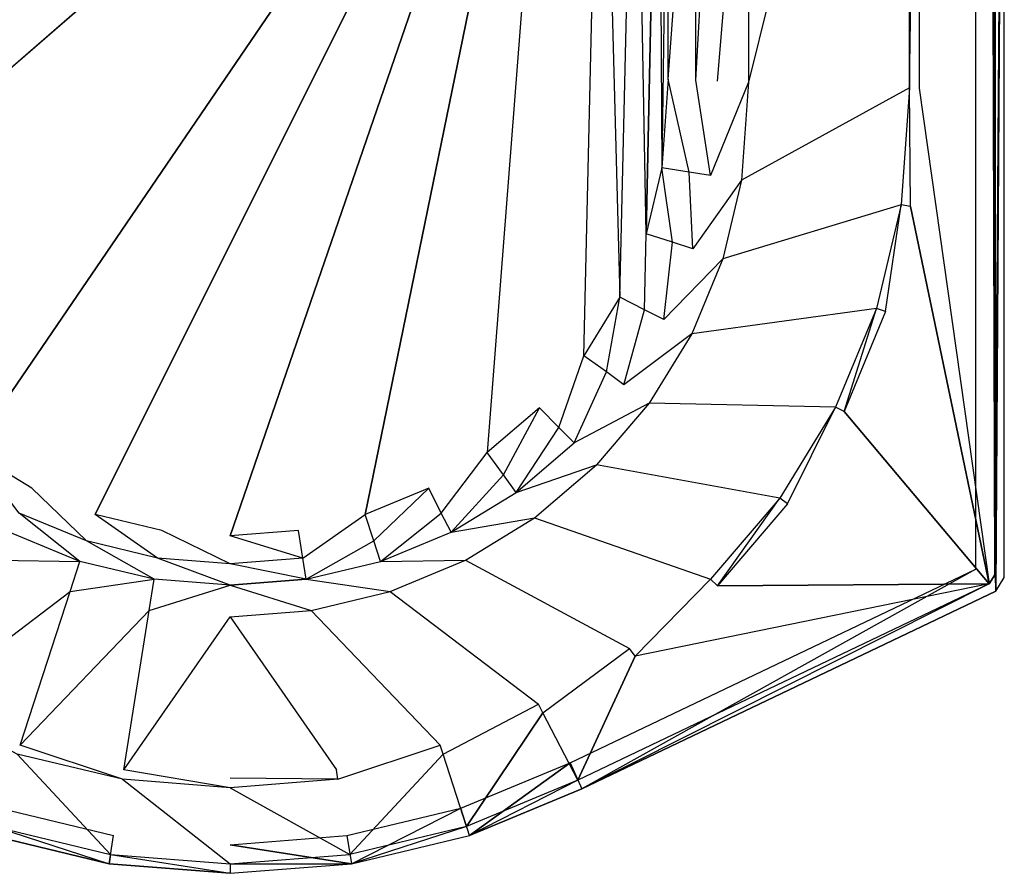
# Model space of a CAD drawing. Extents: x -1.7 to 0, y -0.9 to 0.
# Tile 4 of 5: x -0.52 to 0, y -0.9 to -0.45. Entities that reach past the tile are written whole.
import ezdxf

# ---------------------------------------------------------------- set-up
doc = ezdxf.new("R2010")
doc.units = 0
for name, color, linetype in [('L0_W_BA170SUB3LIV_4___REPLACEMT', 7, 'CONTINUOUS'), ('L1_W_BA170SUB3LIV_3___REPLACEMT', 7, 'CONTINUOUS'), ('L2_W_BA170SUB3LIV_2___REPLACEMT', 7, 'CONTINUOUS'), ('L3_W_BA170SUB3LIV_1___REPLACEMT', 7, 'CONTINUOUS')]:
    doc.layers.add(name, color=color, linetype=linetype)

msp = doc.modelspace()

# ---------------------------------------------------------------- linework, layer by layer
at = {"layer": 'L0_W_BA170SUB3LIV_4___REPLACEMT', "color": 8}
for points, invisible_edges in [([(-0.004995, -0.743555, 0.45), (0, -0.005, 0.445049), (-0.004995, -0.007071, 0.45), (-0.004995, -0.743555, 0.45)], 13), ([(0, -0.005, 0.445049), (-0.004995, -0.743555, 0.45), (0, -0.745, 0.445049), (0, -0.005, 0.445049)], 14), ([(0, -0.005, 0.415343), (0, -0.745, 0.445049), (0, -0.745, 0.415343), (0, -0.005, 0.415343)], 13), ([(0, -0.745, 0.445049), (0, -0.005, 0.415343), (0, -0.005, 0.445049), (0, -0.745, 0.445049)], 14), ([(-0.004507, -0.752155, 0.445049), (-0.004995, -0.743555, 0.45), (-0.007962, -0.748265, 0.45), (-0.004507, -0.752155, 0.445049)], 13), ([(-0.004995, -0.743555, 0.45), (-0.004507, -0.752155, 0.445049), (0, -0.745, 0.445049), (-0.004995, -0.743555, 0.45)], 14), ([(0, -0.745, 0.415343), (-0.004507, -0.752155, 0.445049), (-0.004507, -0.752155, 0.415343), (0, -0.745, 0.415343)], 13), ([(-0.004507, -0.752155, 0.445049), (0, -0.745, 0.415343), (0, -0.745, 0.445049), (-0.004507, -0.752155, 0.445049)], 14), ([(-0.222888, -0.856546, 0.445049), (-0.007962, -0.748265, 0.45), (-0.224921, -0.851977, 0.45), (-0.222888, -0.856546, 0.445049)], 13), ([(-0.007962, -0.748265, 0.45), (-0.222888, -0.856546, 0.445049), (-0.004507, -0.752155, 0.445049), (-0.007962, -0.748265, 0.45)], 14), ([(-0.004507, -0.752155, 0.445049), (-0.222888, -0.856546, 0.415343), (-0.004507, -0.752155, 0.415343), (-0.004507, -0.752155, 0.445049)], 13), ([(-0.222888, -0.856546, 0.415343), (-0.004507, -0.752155, 0.445049), (-0.222888, -0.856546, 0.445049), (-0.222888, -0.856546, 0.415343)], 14), ([(-0.282109, -0.881102, 0.445049), (-0.224921, -0.851977, 0.45), (-0.283657, -0.876332, 0.45), (-0.282109, -0.881102, 0.445049)], 13), ([(-0.224921, -0.851977, 0.45), (-0.282109, -0.881102, 0.445049), (-0.222888, -0.856546, 0.445049), (-0.224921, -0.851977, 0.45)], 14), ([(-0.222888, -0.856546, 0.445049), (-0.282109, -0.881102, 0.415343), (-0.222888, -0.856546, 0.415343), (-0.222888, -0.856546, 0.445049)], 13), ([(-0.282109, -0.881102, 0.415343), (-0.222888, -0.856546, 0.445049), (-0.282109, -0.881102, 0.445049), (-0.282109, -0.881102, 0.415343)], 14), ([(-0.472243, -0.896081, 0.445049), (-0.533024, -0.876332, 0.45), (-0.534572, -0.881102, 0.445049), (-0.472243, -0.896081, 0.445049)], 13), ([(-0.533024, -0.876332, 0.45), (-0.472243, -0.896081, 0.445049), (-0.47146, -0.891127, 0.45), (-0.533024, -0.876332, 0.45)], 14), ([(-0.344438, -0.896081, 0.445049), (-0.283657, -0.876332, 0.45), (-0.345222, -0.891127, 0.45), (-0.344438, -0.896081, 0.445049)], 13), ([(-0.283657, -0.876332, 0.45), (-0.344438, -0.896081, 0.445049), (-0.282109, -0.881102, 0.445049), (-0.283657, -0.876332, 0.45)], 14), ([(-0.472243, -0.896081, 0.415343), (-0.534572, -0.881102, 0.445049), (-0.534572, -0.881102, 0.415343), (-0.472243, -0.896081, 0.415343)], 13), ([(-0.534572, -0.881102, 0.445049), (-0.472243, -0.896081, 0.415343), (-0.472243, -0.896081, 0.445049), (-0.534572, -0.881102, 0.445049)], 14), ([(-0.282109, -0.881102, 0.445049), (-0.344438, -0.896081, 0.415343), (-0.282109, -0.881102, 0.415343), (-0.282109, -0.881102, 0.445049)], 13), ([(-0.344438, -0.896081, 0.415343), (-0.282109, -0.881102, 0.445049), (-0.344438, -0.896081, 0.445049), (-0.344438, -0.896081, 0.415343)], 14), ([(-0.408341, -0.901116, 0.445049), (-0.47146, -0.891127, 0.45), (-0.472243, -0.896081, 0.445049), (-0.408341, -0.901116, 0.445049)], 13), ([(-0.47146, -0.891127, 0.45), (-0.408341, -0.901116, 0.445049), (-0.408341, -0.8961, 0.45), (-0.47146, -0.891127, 0.45)], 14), ([(-0.408341, -0.8961, 0.45), (-0.344438, -0.896081, 0.445049), (-0.345222, -0.891127, 0.45), (-0.408341, -0.8961, 0.45)], 14), ([(-0.408341, -0.901116, 0.415343), (-0.472243, -0.896081, 0.445049), (-0.472243, -0.896081, 0.415343), (-0.408341, -0.901116, 0.415343)], 13), ([(-0.472243, -0.896081, 0.445049), (-0.408341, -0.901116, 0.415343), (-0.408341, -0.901116, 0.445049), (-0.472243, -0.896081, 0.445049)], 14), ([(-0.344438, -0.896081, 0.445049), (-0.408341, -0.8961, 0.45), (-0.408341, -0.901116, 0.445049), (-0.344438, -0.896081, 0.445049)], 13), ([(-0.344438, -0.896081, 0.445049), (-0.408341, -0.901116, 0.415343), (-0.344438, -0.896081, 0.415343), (-0.344438, -0.896081, 0.445049)], 13), ([(-0.408341, -0.901116, 0.415343), (-0.344438, -0.896081, 0.445049), (-0.408341, -0.901116, 0.445049), (-0.408341, -0.901116, 0.415343)], 14)]:
    msp.add_3dface(points, dxfattribs=dict(at, invisible_edges=invisible_edges))
at = {"layer": 'L1_W_BA170SUB3LIV_3___REPLACEMT', "color": 8}
for points, invisible_edges in [([(-0.014984, -0.015, 0.415343), (-0.004995, 0, 0.415343), (-0.014984, -0.74054, 0.415343), (-0.014984, -0.015, 0.415343)], 10), ([(-0.004507, -0.752155, 0.415343), (-0.014984, -0.74054, 0.415343), (-0.004995, 0, 0.415343), (-0.004507, -0.752155, 0.415343)], 15), ([(-0.004507, -0.752155, 0.415343), (-0.004995, 0, 0.415343), (0, -0.005, 0.415343), (-0.004507, -0.752155, 0.415343)], 10), ([(-0.004507, -0.752155, 0.415343), (0, -0.005, 0.415343), (0, -0.745, 0.415343), (-0.004507, -0.752155, 0.415343)], 15), ([(-0.222888, -0.856546, 0.415343), (-0.228988, -0.842839, 0.415343), (-0.014984, -0.74054, 0.415343), (-0.222888, -0.856546, 0.415343)], 9), ([(-0.222888, -0.856546, 0.415343), (-0.014984, -0.74054, 0.415343), (-0.004507, -0.752155, 0.415343), (-0.222888, -0.856546, 0.415343)], 11), ([(-0.282109, -0.881102, 0.415343), (-0.286753, -0.866792, 0.415343), (-0.228988, -0.842839, 0.415343), (-0.282109, -0.881102, 0.415343)], 8), ([(-0.282109, -0.881102, 0.415343), (-0.228988, -0.842839, 0.415343), (-0.222888, -0.856546, 0.415343), (-0.282109, -0.881102, 0.415343)], 8), ([(-0.534572, -0.881102, 0.415343), (-0.529928, -0.866792, 0.415343), (-0.472243, -0.896081, 0.415343), (-0.534572, -0.881102, 0.415343)], 10), ([(-0.472243, -0.896081, 0.415343), (-0.529928, -0.866792, 0.415343), (-0.469892, -0.88122, 0.415343), (-0.472243, -0.896081, 0.415343)], 13), ([(-0.344438, -0.896081, 0.415343), (-0.346789, -0.88122, 0.415343), (-0.286753, -0.866792, 0.415343), (-0.344438, -0.896081, 0.415343)], 13), ([(-0.344438, -0.896081, 0.415343), (-0.286753, -0.866792, 0.415343), (-0.282109, -0.881102, 0.415343), (-0.344438, -0.896081, 0.415343)], 14), ([(-0.472243, -0.896081, 0.415343), (-0.469892, -0.88122, 0.415343), (-0.408341, -0.901116, 0.415343), (-0.472243, -0.896081, 0.415343)], 10), ([(-0.408341, -0.901116, 0.415343), (-0.469892, -0.88122, 0.415343), (-0.408341, -0.886069, 0.415343), (-0.408341, -0.901116, 0.415343)], 15), ([(-0.344438, -0.896081, 0.415343), (-0.408341, -0.886069, 0.415343), (-0.346789, -0.88122, 0.415343), (-0.344438, -0.896081, 0.415343)], 8), ([(-0.408341, -0.901116, 0.415343), (-0.408341, -0.886069, 0.415343), (-0.344438, -0.896081, 0.415343), (-0.408341, -0.901116, 0.415343)], 13)]:
    msp.add_3dface(points, dxfattribs=dict(at, invisible_edges=invisible_edges))
at = {"layer": 'L2_W_BA170SUB3LIV_2___REPLACEMT', "color": 8}
for points, invisible_edges in [([(-0.007064, -0.005, 0.45), (-0.044953, -0.138065, 0.45), (-0.044953, -0.486778, 0.45), (-0.007064, -0.005, 0.45)], 12), ([(-0.007064, -0.005, 0.45), (-0.044953, -0.486778, 0.45), (-0.007962, -0.748265, 0.45), (-0.007064, -0.005, 0.45)], 13), ([(-0.007064, -0.005, 0.45), (-0.007962, -0.748265, 0.45), (-0.004995, -0.743555, 0.45), (-0.007064, -0.005, 0.45)], 9), ([(-0.007064, -0.005, 0.45), (-0.004995, -0.743555, 0.45), (-0.004995, -0.007071, 0.45), (-0.007064, -0.005, 0.45)], 12), ([(-0.049407, -0.549084, 0.45), (-0.007962, -0.748265, 0.45), (-0.044953, -0.486778, 0.45), (-0.049407, -0.549084, 0.45)], 14), ([(-0.062724, -0.604608, 0.45), (-0.007962, -0.748265, 0.45), (-0.049407, -0.549084, 0.45), (-0.062724, -0.604608, 0.45)], 13), ([(-0.084546, -0.657347, 0.45), (-0.007962, -0.748265, 0.45), (-0.062724, -0.604608, 0.45), (-0.084546, -0.657347, 0.45)], 10), ([(-0.114341, -0.70602, 0.45), (-0.007962, -0.748265, 0.45), (-0.084546, -0.657347, 0.45), (-0.114341, -0.70602, 0.45)], 13), ([(-0.151376, -0.749427, 0.45), (-0.007962, -0.748265, 0.45), (-0.114341, -0.70602, 0.45), (-0.151376, -0.749427, 0.45)], 10), ([(-0.194738, -0.7865, 0.45), (-0.224921, -0.851977, 0.45), (-0.007962, -0.748265, 0.45), (-0.194738, -0.7865, 0.45)], 10), ([(-0.194738, -0.7865, 0.45), (-0.007962, -0.748265, 0.45), (-0.151376, -0.749427, 0.45), (-0.194738, -0.7865, 0.45)], 13), ([(-0.243359, -0.816326, 0.45), (-0.224921, -0.851977, 0.45), (-0.194738, -0.7865, 0.45), (-0.243359, -0.816326, 0.45)], 13), ([(-0.296043, -0.838172, 0.45), (-0.283657, -0.876332, 0.45), (-0.243359, -0.816326, 0.45), (-0.296043, -0.838172, 0.45)], 13), ([(-0.243359, -0.816326, 0.45), (-0.283657, -0.876332, 0.45), (-0.224921, -0.851977, 0.45), (-0.243359, -0.816326, 0.45)], 10), ([(-0.520638, -0.838172, 0.45), (-0.533024, -0.876332, 0.45), (-0.47146, -0.891127, 0.45), (-0.520638, -0.838172, 0.45)], 13), ([(-0.520638, -0.838172, 0.45), (-0.47146, -0.891127, 0.45), (-0.465189, -0.851498, 0.45), (-0.520638, -0.838172, 0.45)], 10), ([(-0.351492, -0.851498, 0.45), (-0.345222, -0.891127, 0.45), (-0.296043, -0.838172, 0.45), (-0.351492, -0.851498, 0.45)], 13), ([(-0.296043, -0.838172, 0.45), (-0.345222, -0.891127, 0.45), (-0.283657, -0.876332, 0.45), (-0.296043, -0.838172, 0.45)], 10), ([(-0.465189, -0.851498, 0.45), (-0.47146, -0.891127, 0.45), (-0.408341, -0.8961, 0.45), (-0.465189, -0.851498, 0.45)], 13), ([(-0.465189, -0.851498, 0.45), (-0.408341, -0.8961, 0.45), (-0.408341, -0.855977, 0.45), (-0.465189, -0.851498, 0.45)], 10), ([(-0.408341, -0.855977, 0.45), (-0.345222, -0.891127, 0.45), (-0.351492, -0.851498, 0.45), (-0.408341, -0.855977, 0.45)], 10), ([(-0.408341, -0.855977, 0.45), (-0.408341, -0.8961, 0.45), (-0.345222, -0.891127, 0.45), (-0.408341, -0.855977, 0.45)], 13)]:
    msp.add_3dface(points, dxfattribs=dict(at, invisible_edges=invisible_edges))
at = {"layer": 'L3_W_BA170SUB3LIV_1___REPLACEMT', "color": 8}
for points, invisible_edges in [([(-0.134859, -0.483562, 0.039062), (-0.049948, -0.138575, 0.445049), (-0.049948, -0.486599, 0.445049), (-0.134859, -0.483562, 0.039062)], 13), ([(-0.049948, -0.138575, 0.445049), (-0.134859, -0.483562, 0.039062), (-0.134859, -0.283548, 0.039062), (-0.049948, -0.138575, 0.445049)], 14), ([(-0.044953, -0.138065, 0.45), (-0.049948, -0.486599, 0.445049), (-0.049948, -0.138575, 0.445049), (-0.044953, -0.138065, 0.45)], 13), ([(-0.049948, -0.486599, 0.445049), (-0.044953, -0.138065, 0.45), (-0.044953, -0.486778, 0.45), (-0.049948, -0.486599, 0.445049)], 14), ([(-1.254761, -0.572441), (-1.255144, -0.227632), (-0.237875, -0.227506), (-1.254761, -0.572441)], 13), ([(-1.254761, -0.572441), (-0.237875, -0.227506), (-0.752518, -0.572809), (-1.254761, -0.572441)], 10), ([(-0.752518, -0.572809), (-0.237875, -0.227506), (-0.666424, -0.59951), (-0.752518, -0.572809)], 13), ([(-0.666424, -0.59951), (-0.237875, -0.227506), (-0.593214, -0.638872), (-0.666424, -0.59951)], 10), ([(-0.593214, -0.638872), (-0.237875, -0.227506), (-0.545084, -0.678258), (-0.593214, -0.638872)], 13), ([(-0.545084, -0.678258), (-0.237875, -0.227506), (-0.513049, -0.697909), (-0.545084, -0.678258)], 10), ([(-0.513049, -0.697909), (-0.237875, -0.227506), (-0.479612, -0.711774), (-0.513049, -0.697909)], 13), ([(-0.479612, -0.711774), (-0.237875, -0.227506), (-0.444421, -0.720231), (-0.479612, -0.711774)], 10), ([(-0.444421, -0.720231), (-0.237875, -0.227506), (-0.408341, -0.723074), (-0.444421, -0.720231)], 13), ([(-0.408341, -0.723074), (-0.237875, -0.227506), (-0.372261, -0.720231), (-0.408341, -0.723074)], 10), ([(-0.372261, -0.720231), (-0.237875, -0.227506), (-0.337069, -0.711774), (-0.372261, -0.720231)], 13), ([(-0.337069, -0.711774), (-0.237875, -0.227506), (-0.303633, -0.697909), (-0.337069, -0.711774)], 10), ([(-0.303633, -0.697909), (-0.237875, -0.227506), (-0.272774, -0.67898), (-0.303633, -0.697909)], 13), ([(-0.272774, -0.67898), (-0.237875, -0.227506), (-0.245254, -0.65545), (-0.272774, -0.67898)], 11), ([(-0.245254, -0.65545), (-0.237875, -0.227506), (-0.221749, -0.627901), (-0.245254, -0.65545)], 15), ([(-0.221749, -0.627901), (-0.237875, -0.227506), (-0.212487, -0.231708), (-0.221749, -0.627901)], 13), ([(-0.221749, -0.627901), (-0.212487, -0.231708), (-0.202839, -0.597011), (-0.221749, -0.627901)], 8), ([(-0.202839, -0.597011), (-0.212487, -0.231708), (-0.19471, -0.243592), (-0.202839, -0.597011)], 13), ([(-0.202839, -0.597011), (-0.19471, -0.243592), (-0.18899, -0.563539), (-0.202839, -0.597011)], 14), ([(-0.18899, -0.563539), (-0.19471, -0.243592), (-0.182433, -0.261976), (-0.18899, -0.563539)], 8), ([(-0.18899, -0.563539), (-0.182433, -0.261976), (-0.180647, -0.528753), (-0.18899, -0.563539)], 8), ([(-0.180647, -0.528753), (-0.182433, -0.261976), (-0.177307, -0.287738), (-0.180647, -0.528753)], 9), ([(-0.151381, -0.285179, 0.016078), (-0.162731, -0.482564, 0.005483), (-0.162731, -0.286299, 0.005483), (-0.151381, -0.285179, 0.016078)], 13), ([(-0.162731, -0.482564, 0.005483), (-0.151381, -0.285179, 0.016078), (-0.151381, -0.48297, 0.016078), (-0.162731, -0.482564, 0.005483)], 14), ([(-0.151381, -0.48297, 0.016078), (-0.134859, -0.283548, 0.039062), (-0.134859, -0.483562, 0.039062), (-0.151381, -0.48297, 0.016078)], 13), ([(-0.134859, -0.283548, 0.039062), (-0.151381, -0.48297, 0.016078), (-0.151381, -0.285179, 0.016078), (-0.134859, -0.283548, 0.039062)], 14), ([(-0.180647, -0.528753), (-0.177307, -0.287738), (-0.177307, -0.482043), (-0.180647, -0.528753)], 11), ([(-0.162731, -0.286299, 0.005483), (-0.177307, -0.482043), (-0.177307, -0.287738), (-0.162731, -0.286299, 0.005483)], 13), ([(-0.177307, -0.482043), (-0.162731, -0.286299, 0.005483), (-0.162731, -0.482564, 0.005483), (-0.177307, -0.482043)], 14), ([(-0.177307, -0.482043), (-0.166193, -0.530992, 0.005483), (-0.180647, -0.528753), (-0.177307, -0.482043)], 13), ([(-0.166193, -0.530992, 0.005483), (-0.177307, -0.482043), (-0.162731, -0.482564, 0.005483), (-0.166193, -0.530992, 0.005483)], 14), ([(-0.162731, -0.482564, 0.005483), (-0.154938, -0.532736, 0.016078), (-0.166193, -0.530992, 0.005483), (-0.162731, -0.482564, 0.005483)], 13), ([(-0.154938, -0.532736, 0.016078), (-0.162731, -0.482564, 0.005483), (-0.151381, -0.48297, 0.016078), (-0.154938, -0.532736, 0.016078)], 14), ([(-0.134859, -0.483562, 0.039062), (-0.154938, -0.532736, 0.016078), (-0.151381, -0.48297, 0.016078), (-0.134859, -0.483562, 0.039062)], 14), ([(-0.154938, -0.532736, 0.016078), (-0.134859, -0.483562, 0.039062), (-0.138556, -0.535274, 0.039062), (-0.154938, -0.532736, 0.016078)], 13), ([(-0.049948, -0.486599, 0.445049), (-0.138556, -0.535274, 0.039062), (-0.134859, -0.483562, 0.039062), (-0.049948, -0.486599, 0.445049)], 14), ([(-0.138556, -0.535274, 0.039062), (-0.049948, -0.486599, 0.445049), (-0.05436, -0.548317, 0.445049), (-0.138556, -0.535274, 0.039062)], 13), ([(-0.049948, -0.486599, 0.445049), (-0.049407, -0.549084, 0.45), (-0.05436, -0.548317, 0.445049), (-0.049948, -0.486599, 0.445049)], 13), ([(-0.049407, -0.549084, 0.45), (-0.049948, -0.486599, 0.445049), (-0.044953, -0.486778, 0.45), (-0.049407, -0.549084, 0.45)], 14), ([(-0.180647, -0.528753), (-0.175083, -0.568062, 0.005483), (-0.18899, -0.563539), (-0.180647, -0.528753)], 13), ([(-0.175083, -0.568062, 0.005483), (-0.180647, -0.528753), (-0.166193, -0.530992, 0.005483), (-0.175083, -0.568062, 0.005483)], 14), ([(-0.166193, -0.530992, 0.005483), (-0.164255, -0.571584, 0.016078), (-0.175083, -0.568062, 0.005483), (-0.166193, -0.530992, 0.005483)], 13), ([(-0.164255, -0.571584, 0.016078), (-0.166193, -0.530992, 0.005483), (-0.154938, -0.532736, 0.016078), (-0.164255, -0.571584, 0.016078)], 14), ([(-0.138556, -0.535274, 0.039062), (-0.164255, -0.571584, 0.016078), (-0.154938, -0.532736, 0.016078), (-0.138556, -0.535274, 0.039062)], 14), ([(-0.164255, -0.571584, 0.016078), (-0.138556, -0.535274, 0.039062), (-0.148494, -0.576711, 0.039062), (-0.164255, -0.571584, 0.016078)], 13), ([(-0.05436, -0.548317, 0.445049), (-0.148494, -0.576711, 0.039062), (-0.138556, -0.535274, 0.039062), (-0.05436, -0.548317, 0.445049)], 14), ([(-0.148494, -0.576711, 0.039062), (-0.05436, -0.548317, 0.445049), (-0.067489, -0.603058, 0.445049), (-0.148494, -0.576711, 0.039062)], 13), ([(-0.05436, -0.548317, 0.445049), (-0.062724, -0.604608, 0.45), (-0.067489, -0.603058, 0.445049), (-0.05436, -0.548317, 0.445049)], 13), ([(-0.062724, -0.604608, 0.45), (-0.05436, -0.548317, 0.445049), (-0.049407, -0.549084, 0.45), (-0.062724, -0.604608, 0.45)], 14), ([(-0.18899, -0.563539), (-0.189811, -0.603656, 0.005483), (-0.202839, -0.597011), (-0.18899, -0.563539)], 13), ([(-0.189811, -0.603656, 0.005483), (-0.18899, -0.563539), (-0.175083, -0.568062, 0.005483), (-0.189811, -0.603656, 0.005483)], 14), ([(-0.175083, -0.568062, 0.005483), (-0.179667, -0.60883, 0.016078), (-0.189811, -0.603656, 0.005483), (-0.175083, -0.568062, 0.005483)], 13), ([(-0.179667, -0.60883, 0.016078), (-0.175083, -0.568062, 0.005483), (-0.164255, -0.571584, 0.016078), (-0.179667, -0.60883, 0.016078)], 14), ([(-0.148494, -0.576711, 0.039062), (-0.179667, -0.60883, 0.016078), (-0.164255, -0.571584, 0.016078), (-0.148494, -0.576711, 0.039062)], 14), ([(-0.179667, -0.60883, 0.016078), (-0.148494, -0.576711, 0.039062), (-0.164901, -0.616362, 0.039062), (-0.179667, -0.60883, 0.016078)], 13), ([(-0.067489, -0.603058, 0.445049), (-0.164901, -0.616362, 0.039062), (-0.148494, -0.576711, 0.039062), (-0.067489, -0.603058, 0.445049)], 14), ([(-0.202839, -0.597011), (-0.20992, -0.636505, 0.005483), (-0.221749, -0.627901), (-0.202839, -0.597011)], 13), ([(-0.20992, -0.636505, 0.005483), (-0.202839, -0.597011), (-0.189811, -0.603656, 0.005483), (-0.20992, -0.636505, 0.005483)], 14), ([(-0.189811, -0.603656, 0.005483), (-0.200709, -0.643204, 0.016078), (-0.20992, -0.636505, 0.005483), (-0.189811, -0.603656, 0.005483)], 13), ([(-0.200709, -0.643204, 0.016078), (-0.189811, -0.603656, 0.005483), (-0.179667, -0.60883, 0.016078), (-0.200709, -0.643204, 0.016078)], 14), ([(-0.164901, -0.616362, 0.039062), (-0.067489, -0.603058, 0.445049), (-0.08901, -0.65507, 0.445049), (-0.164901, -0.616362, 0.039062)], 13), ([(-0.067489, -0.603058, 0.445049), (-0.084546, -0.657347, 0.45), (-0.08901, -0.65507, 0.445049), (-0.067489, -0.603058, 0.445049)], 13), ([(-0.084546, -0.657347, 0.45), (-0.067489, -0.603058, 0.445049), (-0.062724, -0.604608, 0.45), (-0.084546, -0.657347, 0.45)], 14), ([(-0.164901, -0.616362, 0.039062), (-0.200709, -0.643204, 0.016078), (-0.179667, -0.60883, 0.016078), (-0.164901, -0.616362, 0.039062)], 14), ([(-0.200709, -0.643204, 0.016078), (-0.164901, -0.616362, 0.039062), (-0.187302, -0.652955, 0.039062), (-0.200709, -0.643204, 0.016078)], 13), ([(-0.08901, -0.65507, 0.445049), (-0.187302, -0.652955, 0.039062), (-0.164901, -0.616362, 0.039062), (-0.08901, -0.65507, 0.445049)], 14), ([(-0.221749, -0.627901), (-0.234915, -0.6658, 0.005483), (-0.245254, -0.65545), (-0.221749, -0.627901)], 13), ([(-0.234915, -0.6658, 0.005483), (-0.221749, -0.627901), (-0.20992, -0.636505, 0.005483), (-0.234915, -0.6658, 0.005483)], 14), ([(-0.20992, -0.636505, 0.005483), (-0.226864, -0.673859, 0.016078), (-0.234915, -0.6658, 0.005483), (-0.20992, -0.636505, 0.005483)], 13), ([(-0.226864, -0.673859, 0.016078), (-0.20992, -0.636505, 0.005483), (-0.200709, -0.643204, 0.016078), (-0.226864, -0.673859, 0.016078)], 14), ([(-0.187302, -0.652955, 0.039062), (-0.226864, -0.673859, 0.016078), (-0.200709, -0.643204, 0.016078), (-0.187302, -0.652955, 0.039062)], 14), ([(-0.226864, -0.673859, 0.016078), (-0.187302, -0.652955, 0.039062), (-0.215145, -0.68559, 0.039062), (-0.226864, -0.673859, 0.016078)], 13), ([(-0.118395, -0.703072, 0.445049), (-0.215145, -0.68559, 0.039062), (-0.187302, -0.652955, 0.039062), (-0.118395, -0.703072, 0.445049)], 14), ([(-0.187302, -0.652955, 0.039062), (-0.08901, -0.65507, 0.445049), (-0.118395, -0.703072, 0.445049), (-0.187302, -0.652955, 0.039062)], 13), ([(-0.245254, -0.65545), (-0.26418, -0.690821, 0.005483), (-0.272774, -0.67898), (-0.245254, -0.65545)], 13), ([(-0.26418, -0.690821, 0.005483), (-0.245254, -0.65545), (-0.234915, -0.6658, 0.005483), (-0.26418, -0.690821, 0.005483)], 14), ([(-0.08901, -0.65507, 0.445049), (-0.114341, -0.70602, 0.45), (-0.118395, -0.703072, 0.445049), (-0.08901, -0.65507, 0.445049)], 13), ([(-0.114341, -0.70602, 0.45), (-0.08901, -0.65507, 0.445049), (-0.084546, -0.657347, 0.45), (-0.114341, -0.70602, 0.45)], 14), ([(-0.234915, -0.6658, 0.005483), (-0.257488, -0.700042, 0.016078), (-0.26418, -0.690821, 0.005483), (-0.234915, -0.6658, 0.005483)], 13), ([(-0.257488, -0.700042, 0.016078), (-0.234915, -0.6658, 0.005483), (-0.226864, -0.673859, 0.016078), (-0.257488, -0.700042, 0.016078)], 14), ([(-0.215145, -0.68559, 0.039062), (-0.257488, -0.700042, 0.016078), (-0.226864, -0.673859, 0.016078), (-0.215145, -0.68559, 0.039062)], 13), ([(-0.519687, -0.710951, 0.005483), (-0.545084, -0.678258), (-0.513049, -0.697909), (-0.519687, -0.710951, 0.005483)], 14), ([(-0.272774, -0.67898), (-0.296994, -0.710951, 0.005483), (-0.303633, -0.697909), (-0.272774, -0.67898)], 13), ([(-0.296994, -0.710951, 0.005483), (-0.272774, -0.67898), (-0.26418, -0.690821, 0.005483), (-0.296994, -0.710951, 0.005483)], 14), ([(-0.257488, -0.700042, 0.016078), (-0.215145, -0.68559, 0.039062), (-0.247746, -0.713463, 0.039062), (-0.257488, -0.700042, 0.016078)], 14), ([(-0.154919, -0.74588, 0.445049), (-0.247746, -0.713463, 0.039062), (-0.215145, -0.68559, 0.039062), (-0.154919, -0.74588, 0.445049)], 13), ([(-0.215145, -0.68559, 0.039062), (-0.118395, -0.703072, 0.445049), (-0.154919, -0.74588, 0.445049), (-0.215145, -0.68559, 0.039062)], 13), ([(-0.26418, -0.690821, 0.005483), (-0.291826, -0.721106, 0.016078), (-0.296994, -0.710951, 0.005483), (-0.26418, -0.690821, 0.005483)], 13), ([(-0.291826, -0.721106, 0.016078), (-0.26418, -0.690821, 0.005483), (-0.257488, -0.700042, 0.016078), (-0.291826, -0.721106, 0.016078)], 14), ([(-0.513049, -0.697909), (-0.48413, -0.725694, 0.005483), (-0.519687, -0.710951, 0.005483), (-0.513049, -0.697909)], 13), ([(-0.48413, -0.725694, 0.005483), (-0.513049, -0.697909), (-0.479612, -0.711774), (-0.48413, -0.725694, 0.005483)], 14), ([(-0.303633, -0.697909), (-0.332551, -0.725694, 0.005483), (-0.337069, -0.711774), (-0.303633, -0.697909)], 13), ([(-0.332551, -0.725694, 0.005483), (-0.303633, -0.697909), (-0.296994, -0.710951, 0.005483), (-0.332551, -0.725694, 0.005483)], 14), ([(-0.247746, -0.713463, 0.039062), (-0.291826, -0.721106, 0.016078), (-0.257488, -0.700042, 0.016078), (-0.247746, -0.713463, 0.039062)], 13), ([(-0.118395, -0.703072, 0.445049), (-0.151376, -0.749427, 0.45), (-0.154919, -0.74588, 0.445049), (-0.118395, -0.703072, 0.445049)], 13), ([(-0.151376, -0.749427, 0.45), (-0.118395, -0.703072, 0.445049), (-0.114341, -0.70602, 0.45), (-0.151376, -0.749427, 0.45)], 14), ([(-0.519687, -0.710951, 0.005483), (-0.487649, -0.736534, 0.016078), (-0.524856, -0.721106, 0.016078), (-0.519687, -0.710951, 0.005483)], 13), ([(-0.487649, -0.736534, 0.016078), (-0.519687, -0.710951, 0.005483), (-0.48413, -0.725694, 0.005483), (-0.487649, -0.736534, 0.016078)], 14), ([(-0.296994, -0.710951, 0.005483), (-0.329032, -0.736534, 0.016078), (-0.332551, -0.725694, 0.005483), (-0.296994, -0.710951, 0.005483)], 13), ([(-0.329032, -0.736534, 0.016078), (-0.296994, -0.710951, 0.005483), (-0.291826, -0.721106, 0.016078), (-0.329032, -0.736534, 0.016078)], 14), ([(-0.479612, -0.711774), (-0.446708, -0.734688, 0.005483), (-0.48413, -0.725694, 0.005483), (-0.479612, -0.711774)], 13), ([(-0.446708, -0.734688, 0.005483), (-0.479612, -0.711774), (-0.444421, -0.720231), (-0.446708, -0.734688, 0.005483)], 14), ([(-0.337069, -0.711774), (-0.369973, -0.734688, 0.005483), (-0.372261, -0.720231), (-0.337069, -0.711774)], 13), ([(-0.369973, -0.734688, 0.005483), (-0.337069, -0.711774), (-0.332551, -0.725694, 0.005483), (-0.369973, -0.734688, 0.005483)], 14), ([(-0.291826, -0.721106, 0.016078), (-0.247746, -0.713463, 0.039062), (-0.284302, -0.735888, 0.039062), (-0.291826, -0.721106, 0.016078)], 14), ([(-0.197683, -0.782442, 0.445049), (-0.284302, -0.735888, 0.039062), (-0.247746, -0.713463, 0.039062), (-0.197683, -0.782442, 0.445049)], 13), ([(-0.247746, -0.713463, 0.039062), (-0.154919, -0.74588, 0.445049), (-0.197683, -0.782442, 0.445049), (-0.247746, -0.713463, 0.039062)], 14), ([(-0.487649, -0.736534, 0.016078), (-0.532379, -0.735888, 0.039062), (-0.524856, -0.721106, 0.016078), (-0.487649, -0.736534, 0.016078)], 13), ([(-0.444421, -0.720231), (-0.408341, -0.737711, 0.005483), (-0.446708, -0.734688, 0.005483), (-0.444421, -0.720231)], 13), ([(-0.408341, -0.737711, 0.005483), (-0.444421, -0.720231), (-0.408341, -0.723074), (-0.408341, -0.737711, 0.005483)], 14), ([(-0.369973, -0.734688, 0.005483), (-0.408341, -0.723074), (-0.372261, -0.720231), (-0.369973, -0.734688, 0.005483)], 14), ([(-0.284302, -0.735888, 0.039062), (-0.329032, -0.736534, 0.016078), (-0.291826, -0.721106, 0.016078), (-0.284302, -0.735888, 0.039062)], 13), ([(-0.48413, -0.725694, 0.005483), (-0.448489, -0.745945, 0.016078), (-0.487649, -0.736534, 0.016078), (-0.48413, -0.725694, 0.005483)], 13), ([(-0.448489, -0.745945, 0.016078), (-0.48413, -0.725694, 0.005483), (-0.446708, -0.734688, 0.005483), (-0.448489, -0.745945, 0.016078)], 14), ([(-0.408341, -0.723074), (-0.369973, -0.734688, 0.005483), (-0.408341, -0.737711, 0.005483), (-0.408341, -0.723074)], 13), ([(-0.332551, -0.725694, 0.005483), (-0.368192, -0.745945, 0.016078), (-0.369973, -0.734688, 0.005483), (-0.332551, -0.725694, 0.005483)], 13), ([(-0.368192, -0.745945, 0.016078), (-0.332551, -0.725694, 0.005483), (-0.329032, -0.736534, 0.016078), (-0.368192, -0.745945, 0.016078)], 14), ([(-0.49277, -0.752312, 0.039062), (-0.571048, -0.811858, 0.445049), (-0.532379, -0.735888, 0.039062), (-0.49277, -0.752312, 0.039062)], 13), ([(-0.532379, -0.735888, 0.039062), (-0.487649, -0.736534, 0.016078), (-0.49277, -0.752312, 0.039062), (-0.532379, -0.735888, 0.039062)], 14), ([(-0.448489, -0.745945, 0.016078), (-0.49277, -0.752312, 0.039062), (-0.487649, -0.736534, 0.016078), (-0.448489, -0.745945, 0.016078)], 13), ([(-0.446708, -0.734688, 0.005483), (-0.408341, -0.749108, 0.016078), (-0.448489, -0.745945, 0.016078), (-0.446708, -0.734688, 0.005483)], 13), ([(-0.408341, -0.749108, 0.016078), (-0.446708, -0.734688, 0.005483), (-0.408341, -0.737711, 0.005483), (-0.408341, -0.749108, 0.016078)], 14), ([(-0.368192, -0.745945, 0.016078), (-0.408341, -0.737711, 0.005483), (-0.369973, -0.734688, 0.005483), (-0.368192, -0.745945, 0.016078)], 14), ([(-0.323911, -0.752312, 0.039062), (-0.368192, -0.745945, 0.016078), (-0.329032, -0.736534, 0.016078), (-0.323911, -0.752312, 0.039062)], 13), ([(-0.329032, -0.736534, 0.016078), (-0.284302, -0.735888, 0.039062), (-0.323911, -0.752312, 0.039062), (-0.329032, -0.736534, 0.016078)], 14), ([(-0.245634, -0.811858, 0.445049), (-0.323911, -0.752312, 0.039062), (-0.284302, -0.735888, 0.039062), (-0.245634, -0.811858, 0.445049)], 13), ([(-0.284302, -0.735888, 0.039062), (-0.197683, -0.782442, 0.445049), (-0.245634, -0.811858, 0.445049), (-0.284302, -0.735888, 0.039062)], 14), ([(-0.408341, -0.737711, 0.005483), (-0.368192, -0.745945, 0.016078), (-0.408341, -0.749108, 0.016078), (-0.408341, -0.737711, 0.005483)], 13), ([(-0.49277, -0.752312, 0.039062), (-0.448489, -0.745945, 0.016078), (-0.451081, -0.762331, 0.039062), (-0.49277, -0.752312, 0.039062)], 14), ([(-0.408341, -0.749108, 0.016078), (-0.451081, -0.762331, 0.039062), (-0.448489, -0.745945, 0.016078), (-0.408341, -0.749108, 0.016078)], 13), ([(-0.3656, -0.762331, 0.039062), (-0.408341, -0.749108, 0.016078), (-0.368192, -0.745945, 0.016078), (-0.3656, -0.762331, 0.039062)], 13), ([(-0.368192, -0.745945, 0.016078), (-0.323911, -0.752312, 0.039062), (-0.3656, -0.762331, 0.039062), (-0.368192, -0.745945, 0.016078)], 14), ([(-0.154919, -0.74588, 0.445049), (-0.194738, -0.7865, 0.45), (-0.197683, -0.782442, 0.445049), (-0.154919, -0.74588, 0.445049)], 13), ([(-0.194738, -0.7865, 0.45), (-0.154919, -0.74588, 0.445049), (-0.151376, -0.749427, 0.45), (-0.194738, -0.7865, 0.45)], 14), ([(-0.571048, -0.811858, 0.445049), (-0.49277, -0.752312, 0.039062), (-0.51909, -0.833402, 0.445049), (-0.571048, -0.811858, 0.445049)], 14), ([(-0.451081, -0.762331, 0.039062), (-0.51909, -0.833402, 0.445049), (-0.49277, -0.752312, 0.039062), (-0.451081, -0.762331, 0.039062)], 13), ([(-0.451081, -0.762331, 0.039062), (-0.408341, -0.749108, 0.016078), (-0.408341, -0.765698, 0.039062), (-0.451081, -0.762331, 0.039062)], 14), ([(-0.408341, -0.749108, 0.016078), (-0.3656, -0.762331, 0.039062), (-0.408341, -0.765698, 0.039062), (-0.408341, -0.749108, 0.016078)], 14), ([(-0.297591, -0.833402, 0.445049), (-0.3656, -0.762331, 0.039062), (-0.323911, -0.752312, 0.039062), (-0.297591, -0.833402, 0.445049)], 13), ([(-0.323911, -0.752312, 0.039062), (-0.245634, -0.811858, 0.445049), (-0.297591, -0.833402, 0.445049), (-0.323911, -0.752312, 0.039062)], 14), ([(-0.51909, -0.833402, 0.445049), (-0.451081, -0.762331, 0.039062), (-0.464406, -0.846544, 0.445049), (-0.51909, -0.833402, 0.445049)], 14), ([(-0.408341, -0.765698, 0.039062), (-0.464406, -0.846544, 0.445049), (-0.451081, -0.762331, 0.039062), (-0.408341, -0.765698, 0.039062)], 13), ([(-0.352276, -0.846544, 0.445049), (-0.408341, -0.765698, 0.039062), (-0.3656, -0.762331, 0.039062), (-0.352276, -0.846544, 0.445049)], 13), ([(-0.3656, -0.762331, 0.039062), (-0.297591, -0.833402, 0.445049), (-0.352276, -0.846544, 0.445049), (-0.3656, -0.762331, 0.039062)], 14), ([(-0.464406, -0.846544, 0.445049), (-0.408341, -0.765698, 0.039062), (-0.408341, -0.850961, 0.445049), (-0.464406, -0.846544, 0.445049)], 14), ([(-0.408341, -0.765698, 0.039062), (-0.352276, -0.846544, 0.445049), (-0.408341, -0.850961, 0.445049), (-0.408341, -0.765698, 0.039062)], 14), ([(-0.197683, -0.782442, 0.445049), (-0.243359, -0.816326, 0.45), (-0.245634, -0.811858, 0.445049), (-0.197683, -0.782442, 0.445049)], 13), ([(-0.243359, -0.816326, 0.45), (-0.197683, -0.782442, 0.445049), (-0.194738, -0.7865, 0.45), (-0.243359, -0.816326, 0.45)], 14), ([(-0.520638, -0.838172, 0.45), (-0.571048, -0.811858, 0.445049), (-0.51909, -0.833402, 0.445049), (-0.520638, -0.838172, 0.45)], 14), ([(-0.245634, -0.811858, 0.445049), (-0.296043, -0.838172, 0.45), (-0.297591, -0.833402, 0.445049), (-0.245634, -0.811858, 0.445049)], 13), ([(-0.296043, -0.838172, 0.45), (-0.245634, -0.811858, 0.445049), (-0.243359, -0.816326, 0.45), (-0.296043, -0.838172, 0.45)], 14), ([(-0.51909, -0.833402, 0.445049), (-0.465189, -0.851498, 0.45), (-0.520638, -0.838172, 0.45), (-0.51909, -0.833402, 0.445049)], 13), ([(-0.465189, -0.851498, 0.45), (-0.51909, -0.833402, 0.445049), (-0.464406, -0.846544, 0.445049), (-0.465189, -0.851498, 0.45)], 14), ([(-0.297591, -0.833402, 0.445049), (-0.351492, -0.851498, 0.45), (-0.352276, -0.846544, 0.445049), (-0.297591, -0.833402, 0.445049)], 13), ([(-0.351492, -0.851498, 0.45), (-0.297591, -0.833402, 0.445049), (-0.296043, -0.838172, 0.45), (-0.351492, -0.851498, 0.45)], 14), ([(-0.464406, -0.846544, 0.445049), (-0.408341, -0.855977, 0.45), (-0.465189, -0.851498, 0.45), (-0.464406, -0.846544, 0.445049)], 13), ([(-0.408341, -0.855977, 0.45), (-0.464406, -0.846544, 0.445049), (-0.408341, -0.850961, 0.445049), (-0.408341, -0.855977, 0.45)], 14), ([(-0.351492, -0.851498, 0.45), (-0.408341, -0.850961, 0.445049), (-0.352276, -0.846544, 0.445049), (-0.351492, -0.851498, 0.45)], 14), ([(-0.408341, -0.850961, 0.445049), (-0.351492, -0.851498, 0.45), (-0.408341, -0.855977, 0.45), (-0.408341, -0.850961, 0.445049)], 13)]:
    msp.add_3dface(points, dxfattribs=dict(at, invisible_edges=invisible_edges))

doc.saveas('drawing.dxf')
